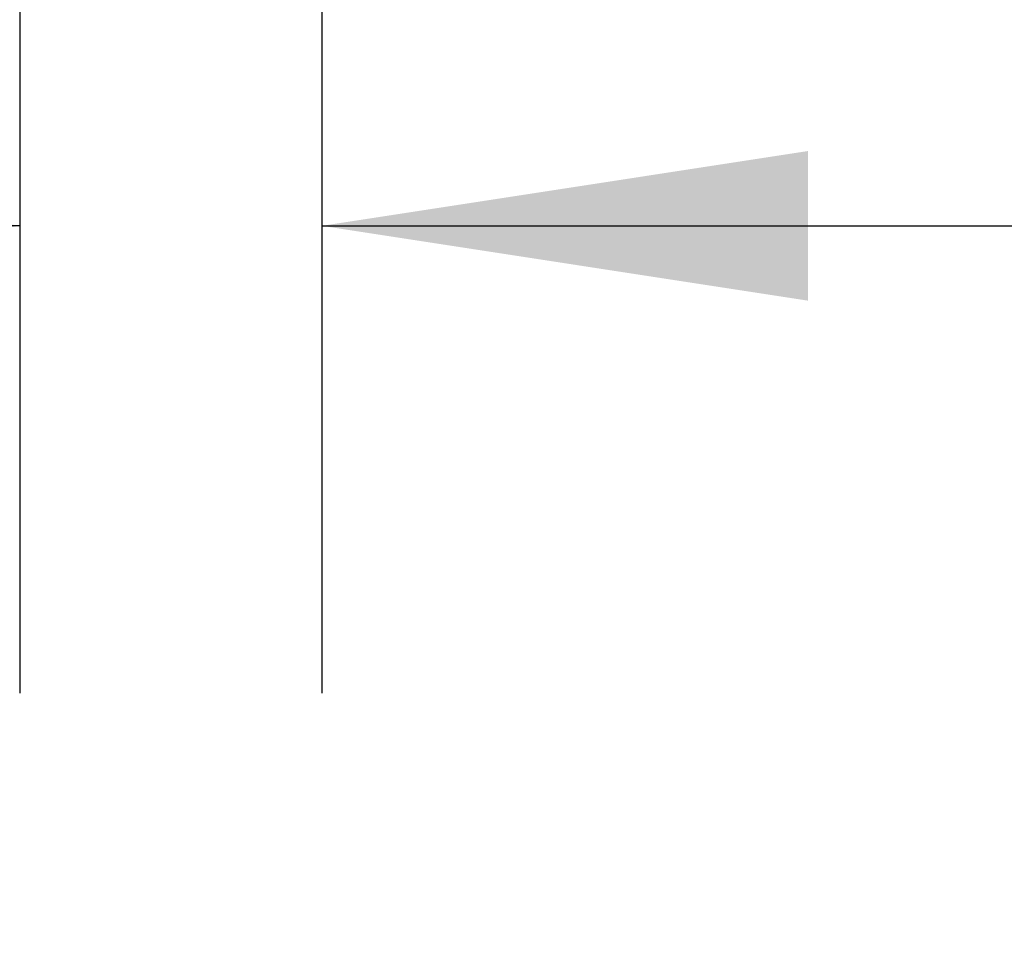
# Model space of a CAD drawing. Header units: inches. Extents: x 0.2 to 10.8, y 0.2 to 8.2.
# Tile 97 of 164: x 2.672 to 2.935, y 6.444 to 6.692. Entities that reach past the tile are written whole.
import ezdxf

# ---------------------------------------------------------------- set-up
doc = ezdxf.new("R2010")
doc.units = ezdxf.units.IN
doc.header["$MEASUREMENT"] = 0
doc.layers.add('DIMENSIONS', color=140, linetype='Continuous')
doc.styles.add('SLDTEXTSTYLE0', font='TXT', dxfattribs={"width": 0.7})
doc.dimstyles.new('SLDDIMSTYLE1', dxfattribs={"dimtxt": 0.084961, "dimasz": 0.13, "dimexe": 0, "dimexo": 0.0625, "dimgap": 0.02124, "dimtad": 0, "dimtih": 1, "dimtoh": 1, "dimlfac": 20, "dimrnd": 1e-09, "dimzin": 12, "dimdsep": 46, "dimtxsty": 'SLDTEXTSTYLE0', "dimsah": 1, "dimcen": 0.09, "dimadec": 0, "dimazin": 3, "dimtfac": 1, "dimtmove": 0, "dimatfit": 0, "dimfxl": 0, "dimfrac": 2, "dimtolj": 1, "dimtzin": 12, "dimarcsym": 0})

# ---------------------------------------------------------------- blocks, each defined once
blk = doc.blocks.new('_D_2')
at = {"layer": 'DIMENSIONS'}
for p, q in [((2.49056, 6.92796), (2.49056, 7.17796)), ((2.66703, 6.92796), (2.36556, 6.92796)), ((2.63855, 6.83193), (2.36556, 6.83193)), ((2.49056, 6.58054), (2.49056, 6.83193)), ((1.95337, 6.58054), (1.92484, 6.58054)), ((1.92484, 6.58054), (1.92484, 6.44551)), ((2.20584, 6.58054), (2.23437, 6.58054)), ((2.23437, 6.58054), (2.23437, 6.44551)), ((2.35902, 6.58054), (2.49056, 6.58054)), ((1.92484, 6.44551), (1.95337, 6.44551)), ((2.23437, 6.44551), (2.20584, 6.44551))]:
    blk.add_line(p, q, dxfattribs=at)
for points in [[(2.49056, 6.92796), (2.51056, 7.05796), (2.47056, 7.05796)], [(2.49056, 6.83193), (2.47056, 6.70193), (2.51056, 6.70193)]]:
    blk.add_solid(points, dxfattribs=at)
at = {"layer": 'DIMENSIONS', "char_height": 0.083333, "attachment_point": 1, "style": 'SLDTEXTSTYLE0'}
for s, insert in [('1.92', (1.95337, 6.70698)), ('48.8', (1.95337, 6.55293))]:
    blk.add_mtext(s, dxfattribs=dict(at, insert=insert))
blk = doc.blocks.new('_D_4')
at = {"layer": 'DIMENSIONS'}
for p, q in [((2.6717, 6.79877), (2.6717, 6.51202)), ((2.75247, 6.75493), (2.75247, 6.51202)), ((2.6717, 6.63702), (2.4217, 6.63702)), ((2.75247, 6.63702), (2.98699, 6.63702)), ((3.10212, 6.63702), (3.07359, 6.63702)), ((3.07359, 6.63702), (3.07359, 6.50199)), ((3.35459, 6.63702), (3.38312, 6.63702)), ((3.38312, 6.63702), (3.38312, 6.50199)), ((3.07359, 6.50199), (3.10212, 6.50199)), ((3.38312, 6.50199), (3.35459, 6.50199))]:
    blk.add_line(p, q, dxfattribs=at)
for points in [[(2.6717, 6.63702), (2.5417, 6.65702), (2.5417, 6.61702)], [(2.75247, 6.63702), (2.88247, 6.61702), (2.88247, 6.65702)]]:
    blk.add_solid(points, dxfattribs=at)
at = {"layer": 'DIMENSIONS', "char_height": 0.083333, "attachment_point": 1, "style": 'SLDTEXTSTYLE0'}
for s, insert in [('1.62', (3.10212, 6.76346)), ('41.0', (3.10212, 6.60941))]:
    blk.add_mtext(s, dxfattribs=dict(at, insert=insert))

msp = doc.modelspace()

# ---------------------------------------------------------------- dimensions: what is measured, and where the dimension line sits
at = {"layer": 'DIMENSIONS'}
dim = msp.add_linear_dim(base=(2.4905634, 6.8319289), p1=(2.7170349, 6.9279619), p2=(2.6885482, 6.8319289), angle=90, dimstyle='SLDDIMSTYLE1', dxfattribs=at)
dim.commit()
dim.dimension.update_dxf_attribs({"geometry": '_D_2', "text_midpoint": (2.4905634, 6.5805417), "dimtype": 160})
dim = msp.add_linear_dim(base=(2.752468, 6.637022), p1=(2.6717026, 6.8487744), p2=(2.752468, 6.8049304), dimstyle='SLDDIMSTYLE1', dxfattribs=at)
dim.commit()
dim.dimension.update_dxf_attribs({"geometry": '_D_4', "text_midpoint": (3.2283533, 6.637022), "dimtype": 160})

doc.saveas('drawing.dxf')
